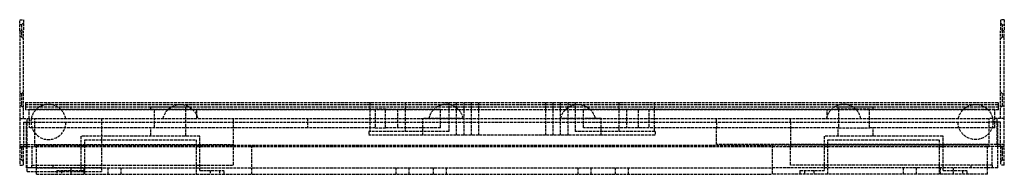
# Model space of a CAD drawing. Header units: millimetres. Extents: x -530 to 0, y 0 to 83.
import ezdxf

# ---------------------------------------------------------------- set-up
doc = ezdxf.new("R2010")
doc.units = ezdxf.units.MM
doc.header["$LTSCALE"] = 10
doc.linetypes.add('ALLCAD_Strich', pattern=[0.2, 0.15, -0.05])
doc.layers.add('BESCH_KONT_sich_schn_seit_2d', color=160, linetype='Continuous')

msp = doc.modelspace()

# ---------------------------------------------------------------- linework, layer by layer
at = {"layer": 'BESCH_KONT_sich_schn_seit_2d', "linetype": 'ALLCAD_Strich', "extrusion": (-1.09476e-47, 1, -2.22045e-16)}
for p, q in [((-530, 76.95), (-530, 82.95)), ((-530, 82.95), (-528, 82.95)), ((-529, 80.25), (-530, 80.25)), ((-529, 80.25), (-528, 81.25)), ((-529, 80.25), (-529, 73.75)), ((-528, 82.95), (-528, 76.95)), ((-2, 82.95), (-2, 76.95)), ((0, 82.95), (-2, 82.95)), ((-1, 80.25), (-2, 81.25)), ((-1, 77), (-1, 80.25)), ((-1, 80.25), (0, 80.25)), ((0, 82.95), (0, 76.95)), ((-530, 76.95), (-530, 29.95)), ((-530, 76.95), (-528, 76.95)), ((-528, 29.95), (-528, 76.95)), ((-2, 29.95), (-2, 76.95)), ((0, 76.95), (-2, 76.95)), ((-1, 73.75), (-1, 77)), ((0, 29.95), (0, 76.95)), ((-529, 73.75), (-530, 73.75)), ((-529, 73.75), (-528, 72.75)), ((-1, 73.75), (-2, 72.75)), ((-1, 73.75), (0, 73.75)), ((-529, 43.25), (-530, 43.25)), ((-529, 43.25), (-528, 44.25)), ((-529, 43.25), (-529, 38.7)), ((-1, 43.25), (-2, 44.25)), ((-1, 36.75), (-1, 43.25)), ((-1, 43.25), (0, 43.25)), ((-529, 38.7), (-529, 36.75)), ((-526.9, 38.5), (-3.1, 38.5)), ((-526.9, 38.5), (-526.9, 37.5)), ((-526.9, 37.5), (-526.9, 36.15)), ((-526.9, 37.5), (-3.1, 37.5)), ((-341.5, 38.5), (-341.5, 34.65)), ((-322.5, 38.5), (-322.5, 34.65)), ((-299, 38.5), (-299, 23)), ((-295, 38.5), (-295, 21)), ((-291, 38.5), (-291, 21)), ((-287, 38.5), (-287, 21)), ((-283, 38.5), (-283, 21)), ((-247, 38.5), (-247, 21)), ((-243, 38.5), (-243, 21)), ((-239, 38.5), (-239, 34.65)), ((-235, 38.5), (-235, 21)), ((-231, 38.5), (-231, 23)), ((-207.5, 38.5), (-207.5, 23)), ((-188.5, 38.5), (-188.5, 23)), ((-3.1, 37.5), (-3.1, 38.5)), ((-3.1, 36.15), (-3.1, 37.5)), ((-529, 36.75), (-530, 36.75)), ((-529, 36.75), (-528, 35.75)), ((-526.9, 36.15), (-448.36, 36.15)), ((-526.9, 36.15), (-526.9, 34.65)), ((-450.25, 34.65), (-526.9, 34.65)), ((-524.98, 34.95), (-434.56, 34.95)), ((-524.98, 34.65), (-524.98, 34.95)), ((-524.98, 29.95), (-524.98, 34.65)), ((-459.48, 36.25), (-450, 36.25)), ((-459.48, 34.95), (-459.48, 36.25)), ((-457.5, 24.95), (-457.5, 34.95)), ((-436.75, 34.65), (-450.25, 34.65)), ((-450, 36.25), (-440.52, 36.25)), ((-448.36, 36.15), (-438.64, 36.15)), ((-440.83, 34.95), (-440.83, 24.95)), ((-440.52, 34.95), (-440.52, 36.25)), ((-438.64, 36.15), (-234.36, 36.15)), ((-236.25, 34.65), (-436.75, 34.65)), ((-434.56, 34.95), (-338.58, 34.95)), ((-434.56, 34.65), (-434.56, 34.95)), ((-434.56, 31.05), (-434.56, 34.65)), ((-341.5, 34.65), (-341.5, 29.95)), ((-333.03, 34.95), (-338.58, 34.95)), ((-338.58, 34.95), (-338.58, 24.95)), ((-333.03, 34.95), (-303.5, 34.95)), ((-333.03, 24.95), (-333.03, 34.95)), ((-326.64, 34.95), (-326.64, 24.95)), ((-322.5, 34.65), (-322.5, 29.95)), ((-303.5, 24.95), (-303.5, 34.95)), ((-239, 34.65), (-239, 30)), ((-222.75, 34.65), (-236.25, 34.65)), ((-234.36, 36.15), (-224.64, 36.15)), ((-226.5, 24.95), (-226.5, 34.95)), ((-226.5, 34.95), (-203.36, 34.95)), ((-224.64, 36.15), (-20.36, 36.15)), ((-22.25, 34.65), (-222.75, 34.65)), ((-203.36, 34.95), (-203.36, 34.65)), ((-203.36, 34.95), (-89.17, 34.95)), ((-203.36, 34.65), (-203.36, 29.95)), ((-196.97, 24.95), (-196.97, 34.95)), ((-191.42, 34.95), (-191.42, 24.95)), ((-95.44, 29.95), (-95.44, 34.95)), ((-89.47, 36.25), (-70.53, 36.25)), ((-89.47, 34.95), (-89.47, 36.25)), ((-89.17, 34.95), (-89.17, 24.95)), ((-72.5, 34.95), (-89.17, 34.95)), ((-72.5, 34.65), (-72.5, 34.95)), ((-72.5, 34.95), (-5.02, 34.95)), ((-72.5, 29.95), (-72.5, 34.65)), ((-70.53, 34.95), (-70.53, 36.25)), ((-8.75, 34.65), (-22.25, 34.65)), ((-20.36, 36.15), (-10.64, 36.15)), ((-10.64, 36.15), (-3.1, 36.15)), ((-3.1, 34.65), (-8.75, 34.65)), ((-5.02, 34.65), (-5.02, 34.95)), ((-5.02, 29.95), (-5.02, 34.65)), ((-3.1, 34.65), (-3.1, 36.15)), ((-1, 36.75), (-2, 35.75)), ((-1, 36.75), (0, 36.75)), ((-530, 29.95), (-8.2, 29.95)), ((-530, 29.95), (-530, 14.95)), ((-528, 27.95), (-8.2, 27.95)), ((-528, 27.95), (-528, 14.95)), ((-526.5, 27.95), (-526.5, 14.95)), ((-526, 15.95), (-526, 29.95)), ((-524.98, 29.95), (-524.98, 27.95)), ((-524.98, 27.95), (-524.98, 24.95)), ((-521.8, 14.95), (-521.8, 29.95)), ((-486, 29.95), (-486, 15.95)), ((-434.56, 29.95), (-434.56, 31.05)), ((-415, 27.95), (-415, 29.95)), ((-415, 14.95), (-415, 27.95)), ((-375, 29.95), (-375, 27.95)), ((-375, 27.95), (-375, 24.95)), ((-341.5, 29.95), (-341.5, 23)), ((-322.5, 29.95), (-322.5, 23)), ((-291, 30), (-313, 30)), ((-313, 21), (-313, 30)), ((-238.73, 30), (-239, 30)), ((-239, 30), (-239, 21)), ((-220.27, 30), (-238.73, 30)), ((-217, 30), (-220.27, 30)), ((-217, 29.95), (-217, 30)), ((-217, 21), (-217, 29.95)), ((-203.36, 29.95), (-203.36, 24.95)), ((-155, 27.95), (-155, 29.95)), ((-155, 27.95), (-155, 24.95)), ((-115, 27.95), (-115, 29.95)), ((-115, 27.95), (-115, 15.95)), ((-72.5, 24.95), (-72.5, 29.95)), ((-8.2, 14.95), (-8.2, 29.95)), ((-6.26, 29.95), (-8.2, 29.95)), ((-3.5, 27.95), (-8.2, 27.95)), ((0, 29.95), (-6.26, 29.95)), ((-5.02, 24.95), (-5.02, 29.95)), ((-4, 29.95), (-4, 16)), ((-3.5, 3.5), (-3.5, 27.95)), ((-2, 27.95), (-3.5, 27.95)), ((-2, 14.95), (-2, 27.95)), ((0, 14.95), (0, 29.95)), ((-375, 24.95), (-524.98, 24.95)), ((-459.48, 20.5), (-459.48, 24.95)), ((-440.52, 20.5), (-440.52, 24.95)), ((-338.58, 24.95), (-375, 24.95)), ((-299, 23), (-342, 23)), ((-342, 23), (-342, 21)), ((-338.58, 24.95), (-333.03, 24.95)), ((-303.5, 24.95), (-333.03, 24.95)), ((-188, 23), (-231, 23)), ((-203.36, 24.95), (-226.5, 24.95)), ((-89.17, 24.95), (-203.36, 24.95)), ((-188, 23), (-188, 21)), ((-155, 16), (-155, 24.95)), ((-89.47, 20.5), (-89.47, 24.95)), ((-89.17, 24.95), (-72.5, 24.95)), ((-5.02, 24.95), (-72.5, 24.95)), ((-70.53, 20.5), (-70.53, 24.95)), ((-530, 15.95), (-415, 15.95)), ((-526, 14.95), (-526, 15.95)), ((-433, 20.5), (-497, 20.5)), ((-497, 20.5), (-497, 2)), ((-495, 18.5), (-435, 18.5)), ((-495, 2), (-495, 18.5)), ((-486, 15.95), (-486, 1.45)), ((-435, 18.5), (-435, 0)), ((-433, 2), (-433, 20.5)), ((-217, 21), (-342, 21)), ((-188, 21), (-217, 21)), ((-4, 16), (-155, 16)), ((-115, 15.95), (-115, 14.95)), ((-115, 15.95), (-8.2, 15.95)), ((-33, 20.5), (-97, 20.5)), ((-97, 20.5), (-97, 2)), ((-95, 0), (-95, 18.5)), ((-95, 18.5), (-35, 18.5)), ((-35, 18.5), (-35, 0)), ((-33, 2), (-33, 20.5)), ((0, 15.95), (-8.2, 15.95)), ((-530, 14.95), (-521, 14.95)), ((-530, 14.95), (-530, 4.95)), ((-529, 14.25), (-530, 14.25)), ((-529, 14.25), (-528, 15.25)), ((-529, 14.25), (-529, 7.75)), ((-528, 4.95), (-528, 14.95)), ((-526.5, 14.95), (-526.5, 3.5)), ((-526, 1.45), (-526, 14.95)), ((-523.5, 14.95), (-523.5, 4.95)), ((-521, 0), (-521, 15.6)), ((-521, 15.6), (-125, 15.6)), ((-521, 14.95), (-125, 14.95)), ((-415, 4.95), (-415, 14.95)), ((-405, 0), (-405, 15.6)), ((-125, 15.6), (-125, 0)), ((-9, 15.6), (-125, 15.6)), ((-125, 14.95), (-8.2, 14.95)), ((-115, 4.95), (-115, 14.95)), ((-9, 3.5), (-9, 15.6)), ((-3.5, 14.95), (-8.2, 14.95)), ((-6.5, 4.95), (-6.5, 14.95)), ((0, 14.95), (-3.5, 14.95)), ((-1, 14.25), (-2, 15.25)), ((-2, 14.95), (-2, 4.95)), ((-1, 11), (-1, 14.25)), ((-1, 14.25), (0, 14.25)), ((-1, 7.75), (-1, 11)), ((0, 4.95), (0, 14.95)), ((-529, 7.75), (-530, 7.75)), ((-529, 7.75), (-528, 6.75)), ((-1, 7.75), (-2, 6.75)), ((-1, 7.75), (0, 7.75)), ((-530, 4.95), (-528, 4.95)), ((-526, 3.5), (-526.5, 3.5)), ((-523.5, 3.5), (-526, 3.5)), ((-486, 3.45), (-526, 3.45)), ((-526, 1.45), (-521, 1.45)), ((-523.5, 4.95), (-521, 4.95)), ((-523.5, 3.5), (-523.5, 4.95)), ((-521, 3.5), (-523.5, 3.5)), ((-521, 4.95), (-415, 4.95)), ((-521, 3.5), (-125, 3.5)), ((-521, 1.45), (-486, 1.45)), ((-521, 0), (-125, 0)), ((-512, 3.5), (-512, 4.95)), ((-510, 2), (-495, 2)), ((-510, 2), (-510, 0)), ((-507.5, 2), (-507.5, 0)), ((-502.5, 3.5), (-502.5, 0)), ((-497, 2), (-495, 2)), ((-495.5, 3.5), (-495.5, 0)), ((-495, 0), (-495, 2)), ((-482.5, 3.5), (-482.5, 0)), ((-475.5, 3.5), (-475.5, 0)), ((-433, 2), (-420, 2)), ((-427.5, 2), (-427.5, 0)), ((-422.5, 2), (-422.5, 0)), ((-420, 0), (-420, 2)), ((-327.5, 3.5), (-327.5, 0)), ((-320.5, 3.5), (-320.5, 0)), ((-307.5, 3.5), (-307.5, 0)), ((-300.5, 3.5), (-300.5, 0)), ((-229.5, 3.5), (-229.5, 0)), ((-222.5, 3.5), (-222.5, 0)), ((-209.5, 3.5), (-209.5, 0)), ((-202.5, 3.5), (-202.5, 0)), ((-3.5, 3.5), (-125, 3.5)), ((-9, 0), (-125, 0)), ((-6.5, 4.95), (-115, 4.95)), ((-110, 2), (-97, 2)), ((-110, 2), (-110, 0)), ((-107.5, 2), (-107.5, 0)), ((-102.5, 2), (-102.5, 0)), ((-95, 0.01), (-94.99, 0.01)), ((-95, 0.01), (-94.99, 0.01)), ((-95, 0.01), (-94.99, 0.01)), ((-94.99, 0.01), (-95, 0.01)), ((-95, 0.01), (-94.99, 0.01)), ((-95, 0.01), (-94.99, 0.01)), ((-95, 0.01), (-94.99, 0.01)), ((-95, 0.01), (-94.99, 0.01)), ((-95, 0.01), (-94.99, 0.01)), ((-95, 0), (-94.99, 0)), ((-95, 0), (-94.99, 0)), ((-95, 0), (-94.99, 0)), ((-95, 0), (-94.99, 0)), ((-95, 0), (-94.99, 0)), ((-95, 0), (-94.99, 0)), ((-94.99, 0.01), (-94.99, 0.01)), ((-94.99, 0), (-94.99, 0.01)), ((-94.99, 0), (-94.99, 0)), ((-54.5, 3.5), (-54.5, 0)), ((-47.5, 3.5), (-47.5, 0)), ((-34.5, 3.5), (-34.5, 0)), ((-33, 2), (-20, 2)), ((-27.5, 3.5), (-27.5, 0)), ((-22.5, 2), (-22.5, 0)), ((-20, 0), (-20, 2)), ((-18, 4.95), (-18, 3.5)), ((-9, 0), (-9, 3.5)), ((-6.5, 4.95), (-6.5, 3.5)), ((0, 4.95), (-2, 4.95))]:
    msp.add_line(p, q, dxfattribs=at)
at = {"layer": 'BESCH_KONT_sich_schn_seit_2d', "linetype": 'ALLCAD_Strich'}
for centre, radius, start, end in [((-514.5, 28.07), 9.42, 44.2358, 135.7642), ((-300.5, 28.07), 9.43, 44.2358, 135.7642), ((-86.5, 28.07), 9.42, 44.2358, 135.7642), ((-514.5, 28.07), 9.43, 135.7642, 168.5251), ((-514.5, 28.07), 9.43, 11.4749, 44.2358), ((-300.5, 28.07), 9.42, 135.7642, 168.5251), ((-300.5, 28.07), 9.43, 11.4749, 44.2358), ((-86.5, 28.07), 9.42, 135.7642, 168.5251), ((-86.5, 28.07), 9.43, 11.4749, 44.2358), ((-514.5, 28.07), 9.43, 168.5251, 359.2401)]:
    msp.add_arc(centre, radius, start, end, dxfattribs=at)
at = {"layer": 'BESCH_KONT_sich_schn_seit_2d', "linetype": 'ALLCAD_Strich', "extrusion": (-2.22045e-16, -2.22045e-16, -1)}
for centre, radius, start, end in [((443.5, 28.07), 9.43, 11.4749, 168.5251), ((229.5, 28.07), 9.43, 11.4749, 168.5251), ((15.5, 28.07), 9.42, 11.4749, 180.7599), ((15.5, 28.07), 9.43, 180.7599, 359.2401)]:
    msp.add_arc(centre, radius, start, end, dxfattribs=at)

doc.saveas('drawing.dxf')
